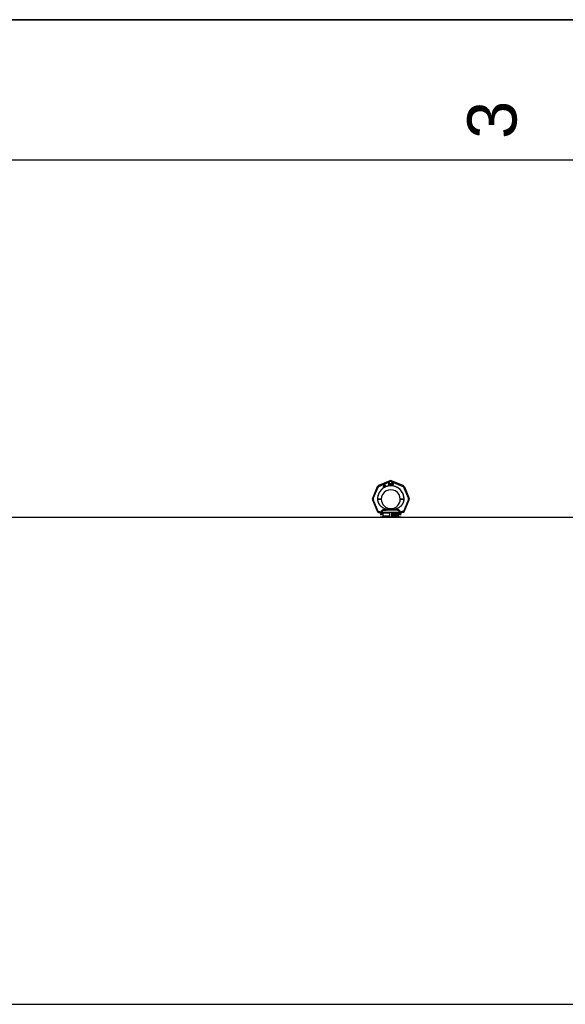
# Model space of a CAD drawing. Header units: millimetres. Extents: x 0 to 297, y 0 to 210.
# Tile 16 of 32: x 78 to 117, y 140 to 210. Entities that reach past the tile are written whole.
import ezdxf

# ---------------------------------------------------------------- set-up
doc = ezdxf.new("R2010")
doc.units = ezdxf.units.MM
doc.header["$LTSCALE"] = 16.335
doc.layers.get('0').update_dxf_attribs({"linetype": 'CONTINUOUS'})
doc.layers.add('001-M31079-X02', color=7, linetype='CONTINUOUS')
doc.styles.add('TEXTSTYLE_2', font='arial.ttf')

# ---------------------------------------------------------------- blocks, each defined once
blk = doc.blocks.new('MARGEA4_BL0', base_point=(148.514, 105.014))
at = {"color": 7, "linetype": 'Continuous'}
for p, q in [((297.014, 210.014), (0.014, 210.014)), ((287.014, 200.014), (10.014, 200.014))]:
    blk.add_line(p, q, dxfattribs=at)
at = {"color": 2, "linetype": 'Continuous', "style": 'TEXTSTYLE_2', "oblique": 0.00002}
blk.add_text('3', height=3.5, rotation=90, dxfattribs=at).set_placement((113.139, 201.514))

msp = doc.modelspace()

# ---------------------------------------------------------------- linework, layer by layer
at = {"color": 7, "linetype": 'Continuous'}
for p, q in [((0, 210), (297, 210)), ((47.098, 174.555), (214.266, 174.555)), ((34.67, 139.845), (214.266, 139.845))]:
    msp.add_line(p, q, dxfattribs=at)
at = {"layer": '001-M31079-X02', "color": 9, "linetype": 'Continuous'}
for p, q in [((104.124, 177.153), (103.298, 176.81)), ((103.321, 176.757), (104.147, 177.099)), ((104.216, 177.099), (105.043, 176.757)), ((105.066, 176.81), (104.239, 177.153)), ((103.217, 176.729), (102.874, 175.903)), ((102.93, 175.882), (103.272, 176.708)), ((105.092, 176.708), (105.434, 175.882)), ((105.147, 176.729), (105.489, 175.903)), ((102.874, 175.788), (103.226, 174.939)), ((103.281, 174.966), (102.93, 175.813)), ((103.237, 175.844), (103.237, 175.854)), ((105.434, 175.813), (105.083, 174.966)), ((105.127, 175.854), (105.127, 175.844)), ((105.138, 174.939), (105.489, 175.788)), ((103.281, 174.904), (103.276, 174.903)), ((103.281, 174.966), (103.281, 174.904)), ((103.301, 174.966), (103.281, 174.966)), ((103.301, 174.904), (103.281, 174.904)), ((103.301, 174.966), (103.301, 174.904)), ((103.51, 174.724), (103.432, 174.724)), ((103.498, 174.901), (103.498, 174.881)), ((104.827, 174.902), (103.537, 174.902)), ((103.699, 175.05), (103.693, 175.093)), ((104.665, 175.05), (103.699, 175.05)), ((103.986, 175.123), (103.989, 175.08)), ((103.986, 175.123), (103.989, 175.08)), ((104.375, 175.08), (104.378, 175.123)), ((104.378, 175.123), (104.375, 175.08)), ((104.67, 175.093), (104.665, 175.05)), ((104.665, 175.05), (104.67, 175.093)), ((104.932, 174.724), (104.854, 174.724)), ((104.866, 174.881), (104.866, 174.901)), ((105.063, 174.966), (105.063, 174.904)), ((105.083, 174.966), (105.063, 174.966)), ((105.083, 174.904), (105.063, 174.904)), ((105.083, 174.966), (105.083, 174.904)), ((105.083, 174.904), (105.088, 174.903))]:
    msp.add_line(p, q, dxfattribs=at)
at = {"layer": '001-M31079-X02', "color": 7, "linetype": 'Continuous'}
for p, q in [((103.667, 176.849), (103.658, 176.745)), ((103.68, 176.857), (103.667, 176.849)), ((103.673, 176.753), (103.679, 176.827)), ((103.679, 176.827), (103.71, 176.775)), ((103.723, 176.782), (103.68, 176.857)), ((103.76, 176.848), (103.742, 176.838)), ((103.742, 176.838), (103.749, 176.827)), ((103.758, 176.876), (103.747, 176.87)), ((103.747, 176.87), (103.76, 176.848)), ((103.766, 176.837), (103.749, 176.827)), ((103.771, 176.854), (103.758, 176.876)), ((103.766, 176.837), (103.798, 176.782)), ((103.794, 176.868), (103.771, 176.854)), ((103.777, 176.843), (103.801, 176.857)), ((103.806, 176.793), (103.777, 176.843)), ((103.794, 176.868), (103.801, 176.857)), ((104.018, 176.994), (104.018, 176.844)), ((104.018, 176.994), (104.078, 176.994)), ((104.033, 176.844), (104.018, 176.844)), ((104.033, 176.911), (104.033, 176.844)), ((104.076, 176.911), (104.033, 176.911)), ((104.076, 176.911), (104.096, 176.844)), ((104.091, 176.991), (104.078, 176.994)), ((104.091, 176.991), (104.101, 176.981)), ((104.101, 176.924), (104.091, 176.917)), ((104.113, 176.844), (104.091, 176.917)), ((104.113, 176.844), (104.096, 176.844)), ((104.101, 176.981), (104.108, 176.968)), ((104.108, 176.936), (104.101, 176.924)), ((104.108, 176.968), (104.111, 176.959)), ((104.111, 176.946), (104.108, 176.936)), ((104.111, 176.959), (104.111, 176.946)), ((104.133, 176.994), (104.133, 176.895)), ((104.133, 176.994), (104.148, 176.994)), ((104.133, 176.895), (104.136, 176.879)), ((104.136, 176.879), (104.141, 176.866)), ((104.141, 176.866), (104.151, 176.853)), ((104.148, 176.994), (104.148, 176.895)), ((104.148, 176.895), (104.151, 176.882)), ((104.151, 176.882), (104.156, 176.873)), ((104.151, 176.853), (104.161, 176.847)), ((104.156, 176.873), (104.163, 176.866)), ((104.173, 176.844), (104.161, 176.847)), ((104.173, 176.863), (104.163, 176.866)), ((104.173, 176.863), (104.183, 176.863)), ((104.183, 176.844), (104.173, 176.844)), ((104.193, 176.866), (104.183, 176.863)), ((104.196, 176.847), (104.183, 176.844)), ((104.201, 176.873), (104.193, 176.866)), ((104.206, 176.853), (104.196, 176.847)), ((104.206, 176.882), (104.201, 176.873)), ((104.208, 176.895), (104.206, 176.882)), ((104.216, 176.866), (104.206, 176.853)), ((104.208, 176.994), (104.208, 176.895)), ((104.208, 176.994), (104.223, 176.994)), ((104.221, 176.879), (104.216, 176.866)), ((104.221, 176.879), (104.223, 176.895)), ((104.223, 176.994), (104.223, 176.895)), ((104.243, 176.994), (104.243, 176.844)), ((104.243, 176.994), (104.303, 176.994)), ((104.303, 176.844), (104.243, 176.844)), ((104.316, 176.991), (104.303, 176.994)), ((104.316, 176.847), (104.303, 176.844)), ((104.316, 176.991), (104.326, 176.984)), ((104.326, 176.853), (104.316, 176.847)), ((104.326, 176.984), (104.336, 176.972)), ((104.336, 176.866), (104.326, 176.853)), ((104.336, 176.972), (104.341, 176.959)), ((104.341, 176.879), (104.336, 176.866)), ((104.343, 176.943), (104.341, 176.959)), ((104.341, 176.879), (104.343, 176.895)), ((104.343, 176.943), (104.343, 176.895)), ((103.658, 176.745), (103.667, 176.728)), ((103.667, 176.728), (103.719, 176.758)), ((103.71, 176.775), (103.673, 176.753)), ((103.719, 176.758), (103.74, 176.722)), ((103.744, 176.795), (103.723, 176.782)), ((103.754, 176.778), (103.732, 176.766)), ((103.755, 176.727), (103.732, 176.766)), ((103.74, 176.722), (103.755, 176.722)), ((103.754, 176.778), (103.744, 176.795)), ((103.798, 176.782), (103.809, 176.773)), ((103.806, 176.793), (103.813, 176.786)), ((103.809, 176.773), (103.818, 176.771)), ((103.822, 176.784), (103.813, 176.786)), ((103.818, 176.771), (103.827, 176.772)), ((103.835, 176.788), (103.822, 176.784)), ((103.841, 176.777), (103.827, 176.772)), ((103.835, 176.788), (103.841, 176.777)), ((103.237, 175.854), (103.237, 175.844)), ((105.127, 175.844), (105.127, 175.854)), ((103.498, 174.901), (103.498, 174.881)), ((104.866, 174.901), (104.866, 174.881))]:
    msp.add_line(p, q, dxfattribs=at)
at = {"layer": '001-M31079-X02', "color": 6, "linetype": 'Continuous'}
for p, q in [((104.033, 176.93), (104.033, 176.978)), ((104.081, 176.978), (104.033, 176.978)), ((104.081, 176.93), (104.033, 176.93)), ((104.081, 176.978), (104.088, 176.975)), ((104.088, 176.933), (104.081, 176.93)), ((104.088, 176.975), (104.093, 176.968)), ((104.093, 176.94), (104.088, 176.933)), ((104.093, 176.968), (104.096, 176.959)), ((104.096, 176.949), (104.093, 176.94)), ((104.096, 176.959), (104.096, 176.949)), ((104.258, 176.863), (104.258, 176.975)), ((104.303, 176.975), (104.258, 176.975)), ((104.303, 176.863), (104.258, 176.863)), ((104.303, 176.975), (104.313, 176.972)), ((104.313, 176.866), (104.303, 176.863)), ((104.313, 176.972), (104.321, 176.965)), ((104.321, 176.873), (104.313, 176.866)), ((104.321, 176.965), (104.326, 176.956)), ((104.326, 176.882), (104.321, 176.873)), ((104.326, 176.956), (104.328, 176.943)), ((104.328, 176.895), (104.326, 176.882)), ((104.328, 176.943), (104.328, 176.895)), ((103.537, 174.902), (103.537, 174.882)), ((103.604, 174.855), (103.604, 174.63)), ((104.122, 174.855), (103.604, 174.855)), ((104.122, 174.63), (104.122, 174.855)), ((104.242, 174.855), (104.242, 174.63)), ((104.76, 174.855), (104.242, 174.855)), ((104.295, 174.691), (104.295, 174.796)), ((104.295, 174.796), (104.336, 174.796)), ((104.298, 174.691), (104.298, 174.796)), ((104.304, 174.785), (104.304, 174.751)), ((104.337, 174.785), (104.304, 174.785)), ((104.304, 174.751), (104.337, 174.751)), ((104.304, 174.738), (104.304, 174.691)), ((104.334, 174.738), (104.304, 174.738)), ((104.308, 174.751), (104.308, 174.785)), ((104.308, 174.738), (104.308, 174.691)), ((104.331, 174.738), (104.343, 174.691)), ((104.34, 174.794), (104.332, 174.796)), ((104.334, 174.785), (104.338, 174.783)), ((104.338, 174.753), (104.334, 174.751)), ((104.334, 174.738), (104.347, 174.691)), ((104.343, 174.794), (104.336, 174.796)), ((104.337, 174.785), (104.342, 174.783)), ((104.342, 174.753), (104.337, 174.751)), ((104.338, 174.783), (104.342, 174.778)), ((104.342, 174.783), (104.338, 174.783)), ((104.342, 174.758), (104.338, 174.753)), ((104.342, 174.753), (104.338, 174.753)), ((104.346, 174.787), (104.34, 174.794)), ((104.343, 174.794), (104.34, 174.794)), ((104.34, 174.742), (104.346, 174.747)), ((104.354, 174.691), (104.34, 174.742)), ((104.343, 174.742), (104.34, 174.742)), ((104.342, 174.783), (104.345, 174.778)), ((104.342, 174.778), (104.343, 174.771)), ((104.345, 174.778), (104.342, 174.778)), ((104.343, 174.765), (104.342, 174.758)), ((104.345, 174.758), (104.342, 174.753)), ((104.345, 174.758), (104.342, 174.758)), ((104.35, 174.787), (104.343, 174.794)), ((104.343, 174.765), (104.343, 174.771)), ((104.347, 174.771), (104.343, 174.771)), ((104.347, 174.765), (104.343, 174.765)), ((104.343, 174.742), (104.35, 174.747)), ((104.357, 174.691), (104.343, 174.742)), ((104.345, 174.778), (104.347, 174.771)), ((104.347, 174.765), (104.345, 174.758)), ((104.351, 174.778), (104.346, 174.787)), ((104.35, 174.787), (104.346, 174.787)), ((104.346, 174.747), (104.351, 174.756)), ((104.35, 174.747), (104.346, 174.747)), ((104.347, 174.771), (104.347, 174.765)), ((104.354, 174.778), (104.35, 174.787)), ((104.35, 174.747), (104.354, 174.756)), ((104.352, 174.771), (104.351, 174.778)), ((104.354, 174.778), (104.351, 174.778)), ((104.351, 174.756), (104.352, 174.762)), ((104.354, 174.756), (104.351, 174.756)), ((104.352, 174.771), (104.352, 174.762)), ((104.356, 174.771), (104.352, 174.771)), ((104.356, 174.762), (104.352, 174.762)), ((104.356, 174.771), (104.354, 174.778)), ((104.354, 174.756), (104.356, 174.762)), ((104.356, 174.771), (104.356, 174.762)), ((104.366, 174.72), (104.368, 174.711)), ((104.379, 174.72), (104.366, 174.72)), ((104.37, 174.72), (104.371, 174.711)), ((104.373, 174.78), (104.371, 174.771)), ((104.371, 174.762), (104.371, 174.771)), ((104.374, 174.771), (104.371, 174.771)), ((104.371, 174.762), (104.373, 174.753)), ((104.374, 174.762), (104.371, 174.762)), ((104.379, 174.789), (104.373, 174.78)), ((104.376, 174.78), (104.373, 174.78)), ((104.373, 174.753), (104.379, 174.745)), ((104.376, 174.753), (104.373, 174.753)), ((104.376, 174.78), (104.374, 174.771)), ((104.374, 174.771), (104.374, 174.762)), ((104.374, 174.762), (104.376, 174.753)), ((104.382, 174.789), (104.376, 174.78)), ((104.376, 174.753), (104.382, 174.745)), ((104.377, 174.713), (104.376, 174.72)), ((104.385, 174.794), (104.379, 174.789)), ((104.382, 174.789), (104.379, 174.789)), ((104.379, 174.745), (104.385, 174.74)), ((104.382, 174.745), (104.379, 174.745)), ((104.381, 174.713), (104.379, 174.72)), ((104.38, 174.769), (104.382, 174.776)), ((104.38, 174.769), (104.38, 174.765)), ((104.384, 174.769), (104.38, 174.769)), ((104.382, 174.758), (104.38, 174.765)), ((104.384, 174.765), (104.38, 174.765)), ((104.388, 174.794), (104.382, 174.789)), ((104.382, 174.776), (104.387, 174.78)), ((104.385, 174.776), (104.382, 174.776)), ((104.387, 174.753), (104.382, 174.758)), ((104.385, 174.758), (104.382, 174.758)), ((104.382, 174.745), (104.388, 174.74)), ((104.384, 174.769), (104.385, 174.776)), ((104.384, 174.765), (104.384, 174.769)), ((104.385, 174.758), (104.384, 174.765)), ((104.391, 174.796), (104.385, 174.794)), ((104.388, 174.794), (104.385, 174.794)), ((104.385, 174.776), (104.39, 174.78)), ((104.39, 174.753), (104.385, 174.758)), ((104.385, 174.74), (104.391, 174.738)), ((104.388, 174.74), (104.385, 174.74)), ((104.387, 174.78), (104.391, 174.783)), ((104.39, 174.78), (104.387, 174.78)), ((104.391, 174.751), (104.387, 174.753)), ((104.39, 174.753), (104.387, 174.753)), ((104.395, 174.796), (104.388, 174.794)), ((104.388, 174.74), (104.395, 174.738)), ((104.39, 174.78), (104.395, 174.783)), ((104.395, 174.751), (104.39, 174.753)), ((104.402, 174.796), (104.391, 174.796)), ((104.404, 174.783), (104.391, 174.783)), ((104.404, 174.751), (104.391, 174.751)), ((104.404, 174.738), (104.391, 174.738)), ((104.407, 174.794), (104.399, 174.796)), ((104.401, 174.783), (104.405, 174.78)), ((104.408, 174.749), (104.401, 174.751)), ((104.401, 174.738), (104.407, 174.736)), ((104.41, 174.794), (104.402, 174.796)), ((104.404, 174.783), (104.409, 174.78)), ((104.412, 174.749), (104.404, 174.751)), ((104.404, 174.738), (104.41, 174.736)), ((104.405, 174.78), (104.408, 174.776)), ((104.409, 174.78), (104.405, 174.78)), ((104.413, 174.787), (104.407, 174.794)), ((104.41, 174.794), (104.407, 174.794)), ((104.407, 174.736), (104.411, 174.731)), ((104.41, 174.736), (104.407, 174.736)), ((104.408, 174.776), (104.41, 174.771)), ((104.412, 174.776), (104.408, 174.776)), ((104.414, 174.745), (104.408, 174.749)), ((104.412, 174.749), (104.408, 174.749)), ((104.409, 174.78), (104.412, 174.776)), ((104.416, 174.787), (104.41, 174.794)), ((104.41, 174.771), (104.423, 174.771)), ((104.41, 174.736), (104.415, 174.731)), ((104.411, 174.731), (104.414, 174.724)), ((104.415, 174.731), (104.411, 174.731)), ((104.412, 174.776), (104.413, 174.771)), ((104.418, 174.745), (104.412, 174.749)), ((104.418, 174.778), (104.413, 174.787)), ((104.416, 174.787), (104.413, 174.787)), ((104.421, 174.736), (104.414, 174.745)), ((104.418, 174.745), (104.414, 174.745)), ((104.414, 174.718), (104.414, 174.724)), ((104.418, 174.724), (104.414, 174.724)), ((104.415, 174.731), (104.418, 174.724)), ((104.421, 174.778), (104.416, 174.787)), ((104.419, 174.771), (104.418, 174.778)), ((104.421, 174.778), (104.418, 174.778)), ((104.424, 174.736), (104.418, 174.745)), ((104.418, 174.724), (104.418, 174.718)), ((104.423, 174.771), (104.421, 174.778)), ((104.424, 174.727), (104.421, 174.736)), ((104.424, 174.736), (104.421, 174.736)), ((104.427, 174.727), (104.424, 174.736)), ((104.424, 174.727), (104.424, 174.716)), ((104.427, 174.727), (104.424, 174.727)), ((104.427, 174.716), (104.427, 174.727)), ((104.511, 174.691), (104.511, 174.796)), ((104.528, 174.796), (104.511, 174.796)), ((104.514, 174.796), (104.514, 174.691)), ((104.52, 174.774), (104.52, 174.691)), ((104.52, 174.774), (104.542, 174.691)), ((104.524, 174.774), (104.52, 174.774)), ((104.524, 174.691), (104.524, 174.774)), ((104.524, 174.774), (104.545, 174.691)), ((104.548, 174.702), (104.525, 174.796)), ((104.551, 174.702), (104.528, 174.796)), ((104.571, 174.796), (104.548, 174.702)), ((104.575, 174.796), (104.551, 174.702)), ((104.554, 174.691), (104.576, 174.774)), ((104.558, 174.691), (104.579, 174.774)), ((104.589, 174.796), (104.571, 174.796)), ((104.576, 174.691), (104.576, 174.774)), ((104.579, 174.774), (104.576, 174.774)), ((104.579, 174.774), (104.579, 174.691)), ((104.585, 174.796), (104.585, 174.691)), ((104.589, 174.691), (104.589, 174.796)), ((104.601, 174.78), (104.599, 174.771)), ((104.61, 174.771), (104.599, 174.771)), ((104.607, 174.789), (104.601, 174.78)), ((104.604, 174.78), (104.601, 174.78)), ((104.604, 174.78), (104.603, 174.771)), ((104.61, 174.789), (104.604, 174.78)), ((104.613, 174.794), (104.607, 174.789)), ((104.61, 174.789), (104.607, 174.789)), ((104.607, 174.771), (104.61, 174.778)), ((104.617, 174.794), (104.61, 174.789)), ((104.61, 174.778), (104.615, 174.783)), ((104.61, 174.771), (104.614, 174.778)), ((104.614, 174.778), (104.61, 174.778)), ((104.624, 174.796), (104.613, 174.794)), ((104.617, 174.794), (104.613, 174.794)), ((104.614, 174.778), (104.618, 174.783)), ((104.615, 174.783), (104.622, 174.785)), ((104.618, 174.783), (104.615, 174.783)), ((104.628, 174.796), (104.617, 174.794)), ((104.618, 174.783), (104.626, 174.785)), ((104.632, 174.785), (104.622, 174.785)), ((104.622, 174.74), (104.622, 174.749)), ((104.632, 174.749), (104.622, 174.749)), ((104.632, 174.74), (104.622, 174.74)), ((104.631, 174.796), (104.624, 174.796)), ((104.626, 174.749), (104.626, 174.74)), ((104.638, 174.794), (104.627, 174.796)), ((104.629, 174.785), (104.636, 174.783)), ((104.638, 174.753), (104.629, 174.749)), ((104.629, 174.74), (104.638, 174.738)), ((104.641, 174.794), (104.631, 174.796)), ((104.632, 174.785), (104.64, 174.783)), ((104.641, 174.753), (104.632, 174.749)), ((104.632, 174.74), (104.641, 174.738)), ((104.636, 174.783), (104.641, 174.778)), ((104.64, 174.783), (104.636, 174.783)), ((104.644, 174.789), (104.638, 174.794)), ((104.641, 174.794), (104.638, 174.794)), ((104.641, 174.758), (104.638, 174.753)), ((104.641, 174.753), (104.638, 174.753)), ((104.638, 174.738), (104.643, 174.733)), ((104.641, 174.738), (104.638, 174.738)), ((104.64, 174.783), (104.645, 174.778)), ((104.648, 174.789), (104.641, 174.794)), ((104.641, 174.778), (104.644, 174.771)), ((104.645, 174.778), (104.641, 174.778)), ((104.644, 174.767), (104.641, 174.758)), ((104.645, 174.758), (104.641, 174.753)), ((104.645, 174.758), (104.641, 174.758)), ((104.641, 174.745), (104.647, 174.751)), ((104.649, 174.74), (104.641, 174.745)), ((104.645, 174.745), (104.641, 174.745)), ((104.641, 174.738), (104.646, 174.733)), ((104.643, 174.733), (104.646, 174.724)), ((104.646, 174.733), (104.643, 174.733)), ((104.65, 174.78), (104.644, 174.789)), ((104.648, 174.789), (104.644, 174.789)), ((104.644, 174.767), (104.644, 174.771)), ((104.648, 174.771), (104.644, 174.771)), ((104.648, 174.767), (104.644, 174.767)), ((104.645, 174.778), (104.648, 174.771)), ((104.648, 174.767), (104.645, 174.758)), ((104.645, 174.745), (104.651, 174.751)), ((104.652, 174.74), (104.645, 174.745)), ((104.646, 174.733), (104.649, 174.724)), ((104.646, 174.716), (104.646, 174.724)), ((104.649, 174.724), (104.646, 174.724)), ((104.647, 174.751), (104.65, 174.758)), ((104.651, 174.751), (104.647, 174.751)), ((104.654, 174.78), (104.648, 174.789)), ((104.648, 174.771), (104.648, 174.767)), ((104.652, 174.733), (104.649, 174.74)), ((104.652, 174.74), (104.649, 174.74)), ((104.649, 174.724), (104.649, 174.716)), ((104.652, 174.771), (104.65, 174.78)), ((104.654, 174.78), (104.65, 174.78)), ((104.65, 174.758), (104.652, 174.767)), ((104.654, 174.758), (104.65, 174.758)), ((104.651, 174.751), (104.654, 174.758)), ((104.652, 174.771), (104.652, 174.767)), ((104.655, 174.771), (104.652, 174.771)), ((104.655, 174.767), (104.652, 174.767)), ((104.655, 174.733), (104.652, 174.74)), ((104.654, 174.724), (104.652, 174.733)), ((104.655, 174.733), (104.652, 174.733)), ((104.655, 174.771), (104.654, 174.78)), ((104.654, 174.758), (104.655, 174.767)), ((104.654, 174.724), (104.654, 174.716)), ((104.657, 174.724), (104.654, 174.724)), ((104.655, 174.767), (104.655, 174.771)), ((104.657, 174.724), (104.655, 174.733)), ((104.657, 174.716), (104.657, 174.724)), ((104.668, 174.767), (104.666, 174.751)), ((104.666, 174.736), (104.666, 174.751)), ((104.669, 174.751), (104.666, 174.751)), ((104.666, 174.736), (104.668, 174.72)), ((104.669, 174.736), (104.666, 174.736)), ((104.671, 174.778), (104.668, 174.767)), ((104.671, 174.767), (104.668, 174.767)), ((104.668, 174.72), (104.671, 174.709)), ((104.671, 174.72), (104.668, 174.72)), ((104.671, 174.767), (104.669, 174.751)), ((104.669, 174.751), (104.669, 174.736)), ((104.669, 174.736), (104.671, 174.72)), ((104.675, 174.787), (104.671, 174.778)), ((104.674, 174.778), (104.671, 174.767)), ((104.674, 174.778), (104.671, 174.778)), ((104.671, 174.72), (104.674, 174.709)), ((104.679, 174.787), (104.674, 174.778)), ((104.674, 174.751), (104.675, 174.765)), ((104.683, 174.756), (104.674, 174.747)), ((104.674, 174.751), (104.674, 174.747)), ((104.677, 174.751), (104.674, 174.751)), ((104.677, 174.747), (104.674, 174.747)), ((104.683, 174.794), (104.675, 174.787)), ((104.679, 174.787), (104.675, 174.787)), ((104.675, 174.765), (104.677, 174.771)), ((104.679, 174.765), (104.675, 174.765)), ((104.675, 174.729), (104.677, 174.736)), ((104.675, 174.729), (104.675, 174.722)), ((104.679, 174.729), (104.675, 174.729)), ((104.677, 174.716), (104.675, 174.722)), ((104.679, 174.722), (104.675, 174.722)), ((104.677, 174.771), (104.68, 174.778)), ((104.68, 174.771), (104.677, 174.771)), ((104.677, 174.751), (104.679, 174.765)), ((104.686, 174.756), (104.677, 174.747)), ((104.677, 174.747), (104.677, 174.751)), ((104.677, 174.736), (104.68, 174.74)), ((104.68, 174.736), (104.677, 174.736)), ((104.686, 174.794), (104.679, 174.787)), ((104.679, 174.765), (104.68, 174.771)), ((104.679, 174.729), (104.68, 174.736)), ((104.679, 174.722), (104.679, 174.729)), ((104.68, 174.716), (104.679, 174.722)), ((104.68, 174.778), (104.685, 174.783)), ((104.68, 174.771), (104.683, 174.778)), ((104.683, 174.778), (104.68, 174.778)), ((104.68, 174.74), (104.685, 174.745)), ((104.68, 174.736), (104.683, 174.74)), ((104.683, 174.74), (104.68, 174.74)), ((104.691, 174.796), (104.683, 174.794)), ((104.686, 174.794), (104.683, 174.794)), ((104.683, 174.778), (104.688, 174.783)), ((104.691, 174.758), (104.683, 174.756)), ((104.686, 174.756), (104.683, 174.756)), ((104.683, 174.74), (104.688, 174.745)), ((104.685, 174.783), (104.689, 174.785)), ((104.688, 174.783), (104.685, 174.783)), ((104.685, 174.745), (104.689, 174.747)), ((104.688, 174.745), (104.685, 174.745)), ((104.694, 174.796), (104.686, 174.794)), ((104.694, 174.758), (104.686, 174.756)), ((104.688, 174.783), (104.693, 174.785)), ((104.688, 174.745), (104.693, 174.747)), ((104.702, 174.785), (104.689, 174.785)), ((104.704, 174.747), (104.689, 174.747)), ((104.7, 174.796), (104.691, 174.796)), ((104.702, 174.758), (104.691, 174.758)), ((104.705, 174.794), (104.697, 174.796)), ((104.699, 174.785), (104.703, 174.783)), ((104.706, 174.756), (104.699, 174.758)), ((104.708, 174.794), (104.7, 174.796)), ((104.7, 174.747), (104.705, 174.745)), ((104.702, 174.785), (104.707, 174.783)), ((104.71, 174.756), (104.702, 174.758)), ((104.703, 174.783), (104.708, 174.778)), ((104.707, 174.783), (104.703, 174.783)), ((104.704, 174.747), (104.708, 174.745)), ((104.713, 174.787), (104.705, 174.794)), ((104.708, 174.794), (104.705, 174.794)), ((104.705, 174.745), (104.709, 174.74)), ((104.708, 174.745), (104.705, 174.745)), ((104.714, 174.749), (104.706, 174.756)), ((104.71, 174.756), (104.706, 174.756)), ((104.707, 174.783), (104.711, 174.778)), ((104.716, 174.787), (104.708, 174.794)), ((104.708, 174.778), (104.711, 174.771)), ((104.711, 174.778), (104.708, 174.778)), ((104.708, 174.745), (104.713, 174.74)), ((104.709, 174.74), (104.713, 174.736)), ((104.713, 174.74), (104.709, 174.74)), ((104.718, 174.749), (104.71, 174.756)), ((104.711, 174.778), (104.714, 174.771)), ((104.722, 174.771), (104.711, 174.771)), ((104.717, 174.778), (104.713, 174.787)), ((104.716, 174.787), (104.713, 174.787)), ((104.713, 174.74), (104.716, 174.736)), ((104.713, 174.736), (104.714, 174.729)), ((104.716, 174.736), (104.713, 174.736)), ((104.714, 174.722), (104.713, 174.716)), ((104.719, 174.742), (104.714, 174.749)), ((104.714, 174.749), (104.718, 174.749)), ((104.714, 174.722), (104.714, 174.729)), ((104.714, 174.729), (104.718, 174.729)), ((104.718, 174.722), (104.714, 174.722)), ((104.721, 174.778), (104.716, 174.787)), ((104.716, 174.736), (104.718, 174.729)), ((104.718, 174.722), (104.716, 174.716)), ((104.719, 174.771), (104.717, 174.778)), ((104.721, 174.778), (104.717, 174.778)), ((104.722, 174.742), (104.718, 174.749)), ((104.718, 174.729), (104.718, 174.722)), ((104.722, 174.731), (104.719, 174.742)), ((104.722, 174.742), (104.719, 174.742)), ((104.719, 174.709), (104.722, 174.72)), ((104.722, 174.771), (104.721, 174.778)), ((104.725, 174.731), (104.722, 174.742)), ((104.722, 174.731), (104.722, 174.72)), ((104.725, 174.731), (104.722, 174.731)), ((104.722, 174.709), (104.725, 174.72)), ((104.725, 174.72), (104.722, 174.72)), ((104.725, 174.72), (104.725, 174.731)), ((104.76, 174.63), (104.76, 174.855)), ((104.827, 174.902), (104.827, 174.882)), ((104.932, 174.555), (103.432, 174.555)), ((104.122, 174.63), (103.604, 174.63)), ((104.76, 174.63), (104.242, 174.63)), ((104.308, 174.691), (104.295, 174.691)), ((104.357, 174.691), (104.343, 174.691)), ((104.368, 174.711), (104.373, 174.7)), ((104.371, 174.711), (104.368, 174.711)), ((104.371, 174.711), (104.376, 174.7)), ((104.373, 174.7), (104.38, 174.693)), ((104.376, 174.7), (104.373, 174.7)), ((104.376, 174.7), (104.384, 174.693)), ((104.382, 174.707), (104.377, 174.713)), ((104.381, 174.713), (104.377, 174.713)), ((104.38, 174.693), (104.388, 174.691)), ((104.384, 174.693), (104.38, 174.693)), ((104.385, 174.707), (104.381, 174.713)), ((104.388, 174.704), (104.382, 174.707)), ((104.385, 174.707), (104.382, 174.707)), ((104.384, 174.693), (104.392, 174.691)), ((104.392, 174.704), (104.385, 174.707)), ((104.404, 174.704), (104.388, 174.704)), ((104.404, 174.691), (104.388, 174.691)), ((104.407, 174.707), (104.401, 174.704)), ((104.401, 174.691), (104.408, 174.693)), ((104.41, 174.707), (104.404, 174.704)), ((104.404, 174.691), (104.412, 174.693)), ((104.411, 174.711), (104.407, 174.707)), ((104.41, 174.707), (104.407, 174.707)), ((104.408, 174.693), (104.414, 174.698)), ((104.412, 174.693), (104.408, 174.693)), ((104.415, 174.711), (104.41, 174.707)), ((104.414, 174.718), (104.411, 174.711)), ((104.415, 174.711), (104.411, 174.711)), ((104.412, 174.693), (104.418, 174.698)), ((104.418, 174.718), (104.414, 174.718)), ((104.414, 174.698), (104.421, 174.707)), ((104.418, 174.698), (104.414, 174.698)), ((104.418, 174.718), (104.415, 174.711)), ((104.418, 174.698), (104.424, 174.707)), ((104.421, 174.707), (104.424, 174.716)), ((104.424, 174.707), (104.421, 174.707)), ((104.424, 174.707), (104.427, 174.716)), ((104.427, 174.716), (104.424, 174.716)), ((104.524, 174.691), (104.511, 174.691)), ((104.558, 174.691), (104.542, 174.691)), ((104.551, 174.702), (104.548, 174.702)), ((104.589, 174.691), (104.576, 174.691)), ((104.598, 174.716), (104.599, 174.709)), ((104.609, 174.716), (104.598, 174.716)), ((104.599, 174.709), (104.602, 174.702)), ((104.603, 174.709), (104.599, 174.709)), ((104.601, 174.716), (104.603, 174.709)), ((104.602, 174.702), (104.607, 174.698)), ((104.606, 174.702), (104.602, 174.702)), ((104.603, 174.709), (104.606, 174.702)), ((104.607, 174.711), (104.605, 174.716)), ((104.606, 174.702), (104.61, 174.698)), ((104.61, 174.707), (104.607, 174.711)), ((104.61, 174.711), (104.607, 174.711)), ((104.607, 174.698), (104.613, 174.693)), ((104.61, 174.698), (104.607, 174.698)), ((104.61, 174.711), (104.609, 174.716)), ((104.614, 174.707), (104.61, 174.711)), ((104.613, 174.704), (104.61, 174.707)), ((104.614, 174.707), (104.61, 174.707)), ((104.61, 174.698), (104.617, 174.693)), ((104.621, 174.702), (104.613, 174.704)), ((104.617, 174.704), (104.613, 174.704)), ((104.613, 174.693), (104.619, 174.691)), ((104.617, 174.693), (104.613, 174.693)), ((104.617, 174.704), (104.614, 174.707)), ((104.624, 174.702), (104.617, 174.704)), ((104.617, 174.693), (104.623, 174.691)), ((104.635, 174.691), (104.619, 174.691)), ((104.634, 174.702), (104.621, 174.702)), ((104.638, 174.704), (104.63, 174.702)), ((104.632, 174.691), (104.638, 174.693)), ((104.641, 174.704), (104.634, 174.702)), ((104.635, 174.691), (104.641, 174.693)), ((104.641, 174.707), (104.638, 174.704)), ((104.641, 174.704), (104.638, 174.704)), ((104.638, 174.693), (104.644, 174.698)), ((104.641, 174.693), (104.638, 174.693)), ((104.644, 174.711), (104.641, 174.707)), ((104.645, 174.707), (104.641, 174.704)), ((104.645, 174.707), (104.641, 174.707)), ((104.641, 174.693), (104.648, 174.698)), ((104.646, 174.716), (104.644, 174.711)), ((104.648, 174.711), (104.644, 174.711)), ((104.644, 174.698), (104.649, 174.702)), ((104.648, 174.698), (104.644, 174.698)), ((104.648, 174.711), (104.645, 174.707)), ((104.649, 174.716), (104.646, 174.716)), ((104.649, 174.716), (104.648, 174.711)), ((104.648, 174.698), (104.652, 174.702)), ((104.649, 174.702), (104.652, 174.709)), ((104.652, 174.702), (104.649, 174.702)), ((104.652, 174.709), (104.654, 174.716)), ((104.652, 174.702), (104.655, 174.709)), ((104.652, 174.709), (104.655, 174.709)), ((104.657, 174.716), (104.654, 174.716)), ((104.655, 174.709), (104.657, 174.716)), ((104.671, 174.709), (104.675, 174.7)), ((104.674, 174.709), (104.671, 174.709)), ((104.674, 174.709), (104.679, 174.7)), ((104.675, 174.7), (104.683, 174.693)), ((104.679, 174.7), (104.675, 174.7)), ((104.68, 174.709), (104.677, 174.716)), ((104.68, 174.716), (104.677, 174.716)), ((104.679, 174.7), (104.686, 174.693)), ((104.683, 174.709), (104.68, 174.716)), ((104.685, 174.704), (104.68, 174.709)), ((104.683, 174.709), (104.68, 174.709)), ((104.688, 174.704), (104.683, 174.709)), ((104.683, 174.693), (104.691, 174.691)), ((104.686, 174.693), (104.683, 174.693)), ((104.689, 174.702), (104.685, 174.704)), ((104.688, 174.704), (104.685, 174.704)), ((104.686, 174.693), (104.694, 174.691)), ((104.693, 174.702), (104.688, 174.704)), ((104.704, 174.702), (104.689, 174.702)), ((104.702, 174.691), (104.691, 174.691)), ((104.699, 174.691), (104.706, 174.693)), ((104.705, 174.704), (104.7, 174.702)), ((104.702, 174.691), (104.71, 174.693)), ((104.708, 174.704), (104.704, 174.702)), ((104.709, 174.709), (104.705, 174.704)), ((104.708, 174.704), (104.705, 174.704)), ((104.706, 174.693), (104.714, 174.7)), ((104.71, 174.693), (104.706, 174.693)), ((104.713, 174.709), (104.708, 174.704)), ((104.713, 174.716), (104.709, 174.709)), ((104.713, 174.709), (104.709, 174.709)), ((104.71, 174.693), (104.718, 174.7)), ((104.716, 174.716), (104.713, 174.709)), ((104.716, 174.716), (104.713, 174.716)), ((104.714, 174.7), (104.719, 174.709)), ((104.718, 174.7), (104.714, 174.7)), ((104.718, 174.7), (104.722, 174.709)), ((104.722, 174.709), (104.719, 174.709))]:
    msp.add_line(p, q, dxfattribs=at)
at = {"layer": '001-M31079-X02', "color": 9, "linetype": 'Continuous'}
for centre, radius, start, end in [((104.182, 177.014), 0.15, 67.5, 112.5), ((104.182, 177.016), 0.09, 67.50271, 112.49729), ((103.355, 176.672), 0.15, 112.5, 157.5), ((103.355, 176.674), 0.09, 112.50271, 157.49729), ((105.008, 176.674), 0.09, 22.50268, 67.49732), ((105.008, 176.672), 0.15, 22.5, 67.5), ((103.013, 175.845), 0.15, 157.5, 202.5), ((103.013, 175.847), 0.09, 157.50268, 202.49732), ((104.182, 175.845), 0.675, 180.6298, 359.3702), ((105.351, 175.847), 0.09, 337.50268, 22.49732), ((105.351, 175.845), 0.15, 337.5, 22.5), ((103.281, 174.964), 0.06, 202.5, 270), ((104.182, 257.811), 82.688, 269.86427, 270.13573), ((105.083, 174.964), 0.06, 270, 337.5)]:
    msp.add_arc(centre, radius, start, end, dxfattribs=at)
at = {"layer": '001-M31079-X02', "color": 7, "linetype": 'Continuous'}
for start, end in [(0, 180.6298), (359.3702, 360)]:
    msp.add_arc((104.182, 175.854), 0.945, start, end, dxfattribs=at)
at = {"layer": '001-M31079-X02', "color": 6, "linetype": 'Continuous'}
msp.add_arc((104.182, 175.845), 0.675, 359.3702, 180.6298, dxfattribs=at)
at = {"layer": '001-M31079-X02', "color": 9, "linetype": 'Continuous'}
for points, knots in [([(104.124, 177.153), (104.126, 177.153), (104.126, 177.149), (104.128, 177.146), (104.13, 177.14), (104.133, 177.134), (104.136, 177.126), (104.14, 177.118), (104.144, 177.109), (104.146, 177.102), (104.147, 177.099)], [0, 0, 0, 0, 0.059983, 0.133152, 0.232556, 0.355295, 0.497786, 0.655866, 0.824917, 1, 1, 1, 1]), ([(104.216, 177.099), (104.218, 177.102), (104.22, 177.109), (104.224, 177.118), (104.227, 177.126), (104.231, 177.134), (104.234, 177.14), (104.236, 177.146), (104.238, 177.149), (104.238, 177.153), (104.239, 177.153)], [0, 0, 0, 0, 0.175075, 0.344128, 0.502209, 0.644701, 0.767442, 0.866847, 0.940017, 1, 1, 1, 1]), ([(103.217, 176.729), (103.217, 176.73), (103.221, 176.728), (103.225, 176.727), (103.23, 176.725), (103.237, 176.722), (103.245, 176.719), (103.254, 176.716), (103.263, 176.712), (103.269, 176.71), (103.272, 176.708)], [0, 0, 0, 0, 0.060939, 0.13446, 0.234172, 0.357122, 0.499648, 0.657498, 0.82596, 1, 1, 1, 1]), ([(105.127, 175.854), (105.127, 175.882), (105.124, 175.939), (105.113, 176.023), (105.094, 176.106), (105.068, 176.187), (105.034, 176.265), (104.994, 176.34), (104.947, 176.41), (104.894, 176.477), (104.836, 176.538), (104.772, 176.594), (104.703, 176.644), (104.63, 176.687), (104.554, 176.724), (104.474, 176.754), (104.392, 176.777), (104.309, 176.792), (104.224, 176.799), (104.139, 176.799), (104.055, 176.792), (103.971, 176.777), (103.89, 176.754), (103.81, 176.724), (103.734, 176.687), (103.661, 176.644), (103.592, 176.594), (103.528, 176.538), (103.469, 176.477), (103.416, 176.41), (103.37, 176.34), (103.329, 176.265), (103.296, 176.187), (103.27, 176.106), (103.251, 176.023), (103.239, 175.939), (103.237, 175.882), (103.237, 175.854)], [0, 0, 0, 0, 0.028575, 0.057156, 0.085737, 0.114317, 0.142895, 0.171472, 0.200048, 0.228622, 0.257194, 0.285764, 0.314333, 0.342901, 0.371466, 0.400031, 0.428594, 0.457157, 0.485719, 0.514281, 0.542844, 0.571406, 0.59997, 0.628534, 0.6571, 0.685667, 0.714236, 0.742807, 0.771379, 0.799953, 0.828529, 0.857106, 0.885684, 0.914264, 0.942844, 0.971426, 1, 1, 1, 1]), ([(103.321, 176.757), (103.32, 176.76), (103.317, 176.766), (103.313, 176.775), (103.31, 176.784), (103.306, 176.791), (103.304, 176.798), (103.302, 176.803), (103.299, 176.806), (103.299, 176.811), (103.298, 176.81)], [0, 0, 0, 0, 0.175076, 0.344129, 0.50221, 0.644702, 0.767443, 0.866847, 0.940017, 1, 1, 1, 1]), ([(105.066, 176.81), (105.065, 176.811), (105.064, 176.806), (105.062, 176.803), (105.06, 176.798), (105.057, 176.791), (105.054, 176.784), (105.051, 176.775), (105.047, 176.766), (105.044, 176.76), (105.043, 176.757)], [0, 0, 0, 0, 0.059982, 0.133151, 0.232555, 0.355294, 0.497785, 0.655865, 0.824916, 1, 1, 1, 1]), ([(105.147, 176.729), (105.147, 176.73), (105.143, 176.728), (105.139, 176.727), (105.133, 176.725), (105.127, 176.722), (105.119, 176.719), (105.11, 176.716), (105.101, 176.712), (105.095, 176.71), (105.092, 176.708)], [0, 0, 0, 0, 0.060939, 0.13446, 0.234172, 0.357122, 0.499648, 0.657499, 0.82596, 1, 1, 1, 1]), ([(105.147, 176.729), (105.147, 176.73), (105.143, 176.728), (105.139, 176.727), (105.134, 176.725), (105.127, 176.723), (105.119, 176.719), (105.111, 176.716), (105.101, 176.712), (105.095, 176.71), (105.092, 176.708)], [0, 0, 0, 0, 0.059962, 0.129537, 0.22549, 0.345334, 0.487774, 0.647015, 0.821798, 1, 1, 1, 1]), ([(102.93, 175.882), (102.927, 175.883), (102.92, 175.886), (102.911, 175.889), (102.903, 175.893), (102.895, 175.896), (102.888, 175.898), (102.882, 175.901), (102.879, 175.901), (102.875, 175.904), (102.874, 175.903)], [0, 0, 0, 0, 0.174033, 0.342496, 0.500347, 0.642875, 0.765826, 0.865539, 0.93906, 1, 1, 1, 1]), ([(102.93, 175.813), (102.927, 175.811), (102.92, 175.809), (102.911, 175.805), (102.902, 175.801), (102.894, 175.798), (102.888, 175.795), (102.882, 175.792), (102.878, 175.79), (102.874, 175.789), (102.874, 175.788)], [0, 0, 0, 0, 0.172813, 0.340679, 0.498422, 0.641178, 0.764549, 0.864741, 0.938687, 1, 1, 1, 1]), ([(103.507, 175.845), (103.507, 175.848), (103.497, 175.847), (103.489, 175.849), (103.476, 175.849), (103.46, 175.85), (103.441, 175.851), (103.418, 175.852), (103.393, 175.852), (103.365, 175.853), (103.335, 175.854), (103.303, 175.854), (103.27, 175.854), (103.248, 175.854), (103.237, 175.854)], [0, 0, 0, 0, 0.02982, 0.064811, 0.111629, 0.171497, 0.24316, 0.326315, 0.419777, 0.524502, 0.635428, 0.753215, 0.877723, 1, 1, 1, 1]), ([(103.237, 175.854), (103.248, 175.854), (103.269, 175.854), (103.301, 175.854), (103.331, 175.854), (103.36, 175.853), (103.387, 175.853), (103.412, 175.852), (103.435, 175.851), (103.456, 175.85), (103.473, 175.849), (103.488, 175.849), (103.497, 175.847), (103.507, 175.848), (103.507, 175.845)], [0, 0, 0, 0, 0.119326, 0.238323, 0.350682, 0.456135, 0.557526, 0.651234, 0.73688, 0.812698, 0.878047, 0.929721, 0.967962, 1, 1, 1, 1]), ([(103.237, 175.844), (103.237, 175.795), (103.25, 175.698), (103.301, 175.561), (103.378, 175.438), (103.476, 175.333), (103.59, 175.249), (103.716, 175.187), (103.849, 175.144), (103.94, 175.128), (103.986, 175.123)], [0, 0, 0, 0, 0.128514, 0.256351, 0.383132, 0.508688, 0.633005, 0.756182, 0.878418, 1, 1, 1, 1]), ([(103.507, 175.838), (103.507, 175.838), (103.505, 175.839), (103.502, 175.84), (103.495, 175.84), (103.487, 175.841), (103.476, 175.842), (103.455, 175.843), (103.425, 175.843), (103.382, 175.844), (103.335, 175.844), (103.286, 175.844), (103.253, 175.844), (103.237, 175.844)], [0, 0, 0, 0, 0.005058, 0.018175, 0.04048, 0.072438, 0.114288, 0.165848, 0.296077, 0.455866, 0.634352, 0.819401, 1, 1, 1, 1]), ([(103.237, 175.844), (103.253, 175.844), (103.286, 175.844), (103.335, 175.844), (103.382, 175.844), (103.425, 175.843), (103.455, 175.843), (103.476, 175.842), (103.487, 175.841), (103.495, 175.84), (103.502, 175.84), (103.505, 175.839), (103.507, 175.838), (103.507, 175.838)], [0, 0, 0, 0, 0.180599, 0.365648, 0.544134, 0.703923, 0.834152, 0.885712, 0.927562, 0.95952, 0.981825, 0.994942, 1, 1, 1, 1]), ([(104.378, 175.123), (104.423, 175.128), (104.515, 175.144), (104.648, 175.187), (104.773, 175.249), (104.888, 175.333), (104.986, 175.438), (105.063, 175.561), (105.114, 175.698), (105.126, 175.795), (105.127, 175.844)], [0, 0, 0, 0, 0.121582, 0.243818, 0.366995, 0.491312, 0.616868, 0.743649, 0.871486, 1, 1, 1, 1]), ([(105.127, 175.854), (105.116, 175.854), (105.095, 175.854), (105.063, 175.854), (105.033, 175.854), (105.004, 175.853), (104.977, 175.853), (104.951, 175.852), (104.928, 175.851), (104.908, 175.85), (104.891, 175.849), (104.876, 175.849), (104.867, 175.847), (104.857, 175.848), (104.857, 175.845)], [0, 0, 0, 0, 0.119325, 0.238322, 0.350682, 0.456135, 0.557526, 0.651234, 0.736879, 0.812698, 0.878046, 0.929721, 0.967962, 1, 1, 1, 1]), ([(104.857, 175.845), (104.857, 175.848), (104.866, 175.847), (104.875, 175.849), (104.888, 175.849), (104.904, 175.85), (104.923, 175.851), (104.946, 175.852), (104.971, 175.852), (104.999, 175.853), (105.029, 175.854), (105.061, 175.854), (105.094, 175.854), (105.116, 175.854), (105.127, 175.854)], [0, 0, 0, 0, 0.02982, 0.064811, 0.11163, 0.171497, 0.243161, 0.326316, 0.419778, 0.524502, 0.635429, 0.753216, 0.877724, 1, 1, 1, 1]), ([(105.127, 175.844), (105.111, 175.844), (105.078, 175.844), (105.029, 175.844), (104.981, 175.844), (104.939, 175.843), (104.908, 175.843), (104.888, 175.842), (104.877, 175.841), (104.868, 175.84), (104.862, 175.84), (104.859, 175.839), (104.857, 175.838), (104.857, 175.838)], [0, 0, 0, 0, 0.180599, 0.365648, 0.544134, 0.703923, 0.834152, 0.885712, 0.927562, 0.95952, 0.981825, 0.994942, 1, 1, 1, 1]), ([(104.857, 175.838), (104.857, 175.838), (104.859, 175.839), (104.862, 175.84), (104.868, 175.84), (104.877, 175.841), (104.888, 175.842), (104.908, 175.843), (104.939, 175.843), (104.981, 175.844), (105.029, 175.844), (105.078, 175.844), (105.111, 175.844), (105.127, 175.844)], [0, 0, 0, 0, 0.005058, 0.018175, 0.04048, 0.072438, 0.114288, 0.165848, 0.296077, 0.455866, 0.634352, 0.819401, 1, 1, 1, 1]), ([(105.434, 175.882), (105.437, 175.883), (105.443, 175.886), (105.453, 175.889), (105.461, 175.893), (105.469, 175.896), (105.476, 175.898), (105.481, 175.901), (105.485, 175.901), (105.489, 175.904), (105.489, 175.903)], [0, 0, 0, 0, 0.174042, 0.342505, 0.500355, 0.642882, 0.765831, 0.865542, 0.939062, 1, 1, 1, 1]), ([(105.434, 175.813), (105.437, 175.811), (105.444, 175.809), (105.453, 175.805), (105.462, 175.801), (105.47, 175.798), (105.476, 175.795), (105.482, 175.792), (105.485, 175.79), (105.49, 175.789), (105.489, 175.788)], [0, 0, 0, 0, 0.172803, 0.34067, 0.498414, 0.641172, 0.764544, 0.864738, 0.938685, 1, 1, 1, 1]), ([(103.281, 174.966), (103.277, 174.964), (103.271, 174.962), (103.262, 174.958), (103.253, 174.954), (103.245, 174.951), (103.238, 174.948), (103.232, 174.945), (103.229, 174.943), (103.225, 174.942), (103.225, 174.941)], [0, 0, 0, 0, 0.170873, 0.339252, 0.497899, 0.640755, 0.764161, 0.864579, 0.938644, 1, 1, 1, 1]), ([(103.301, 174.966), (103.311, 174.966), (103.332, 174.965), (103.364, 174.959), (103.394, 174.95), (103.423, 174.937), (103.451, 174.921), (103.476, 174.903), (103.491, 174.888), (103.498, 174.881)], [0, 0, 0, 0, 0.142409, 0.286032, 0.430381, 0.574801, 0.718483, 0.860524, 1, 1, 1, 1]), ([(103.301, 174.904), (103.326, 174.904), (103.377, 174.895), (103.434, 174.863), (103.47, 174.827), (103.491, 174.796), (103.506, 174.761), (103.509, 174.736), (103.51, 174.724)], [0, 0, 0, 0, 0.25143, 0.503272, 0.628972, 0.753715, 0.877314, 1, 1, 1, 1]), ([(103.693, 175.093), (103.683, 175.092), (103.662, 175.088), (103.633, 175.08), (103.607, 175.068), (103.583, 175.055), (103.562, 175.039), (103.545, 175.022), (103.53, 175.004), (103.518, 174.985), (103.508, 174.964), (103.502, 174.943), (103.498, 174.922), (103.498, 174.908), (103.498, 174.901)], [0, 0, 0, 0, 0.107248, 0.208031, 0.302685, 0.392012, 0.476842, 0.557967, 0.636039, 0.71167, 0.785547, 0.858189, 0.929779, 1, 1, 1, 1]), ([(103.498, 174.901), (103.502, 174.901), (103.509, 174.901), (103.52, 174.901), (103.529, 174.902), (103.534, 174.902), (103.537, 174.902)], [0, 0, 0, 0, 0.304503, 0.5896, 0.826919, 1, 1, 1, 1]), ([(103.498, 174.881), (103.502, 174.881), (103.509, 174.881), (103.52, 174.882), (103.529, 174.882), (103.535, 174.882), (103.537, 174.882)], [0, 0, 0, 0, 0.292513, 0.575188, 0.818321, 1, 1, 1, 1]), ([(103.537, 174.882), (103.535, 174.882), (103.529, 174.882), (103.52, 174.882), (103.509, 174.881), (103.502, 174.881), (103.498, 174.881)], [0, 0, 0, 0, 0.181684, 0.424818, 0.707491, 1, 1, 1, 1]), ([(103.51, 174.724), (103.511, 174.735), (103.514, 174.757), (103.514, 174.79), (103.511, 174.823), (103.505, 174.853), (103.501, 174.872), (103.498, 174.881)], [0, 0, 0, 0, 0.207564, 0.421591, 0.628947, 0.822617, 1, 1, 1, 1]), ([(103.537, 174.882), (103.537, 174.868), (103.536, 174.839), (103.53, 174.797), (103.521, 174.759), (103.514, 174.735), (103.51, 174.724)], [0, 0, 0, 0, 0.273916, 0.536495, 0.779955, 1, 1, 1, 1]), ([(103.51, 174.724), (103.514, 174.735), (103.521, 174.759), (103.53, 174.797), (103.536, 174.839), (103.537, 174.868), (103.537, 174.882)], [0, 0, 0, 0, 0.220045, 0.463505, 0.726083, 1, 1, 1, 1]), ([(103.699, 175.05), (103.678, 175.048), (103.647, 175.041), (103.61, 175.024), (103.585, 175.006), (103.564, 174.985), (103.548, 174.959), (103.538, 174.931), (103.536, 174.912), (103.537, 174.902)], [0, 0, 0, 0, 0.258475, 0.385509, 0.510919, 0.63479, 0.757331, 0.878888, 1, 1, 1, 1]), ([(103.986, 175.123), (103.955, 175.121), (103.892, 175.115), (103.795, 175.105), (103.728, 175.097), (103.693, 175.093)], [0, 0, 0, 0, 0.313983, 0.64732, 1, 1, 1, 1]), ([(103.699, 175.05), (103.747, 175.056), (103.844, 175.067), (103.941, 175.076), (103.989, 175.08)], [0, 0, 0, 0, 0.500713, 1, 1, 1, 1]), ([(104.378, 175.123), (104.333, 175.123), (104.247, 175.122), (104.117, 175.122), (104.031, 175.123), (103.986, 175.123)], [0, 0, 0, 0, 0.341255, 0.65875, 1, 1, 1, 1]), ([(104.375, 175.08), (104.343, 175.082), (104.278, 175.086), (104.182, 175.088), (104.085, 175.086), (104.021, 175.082), (103.989, 175.08)], [0, 0, 0, 0, 0.250568, 0.5, 0.749432, 1, 1, 1, 1]), ([(104.665, 175.05), (104.617, 175.056), (104.52, 175.067), (104.423, 175.076), (104.375, 175.08)], [0, 0, 0, 0, 0.500713, 1, 1, 1, 1]), ([(104.67, 175.093), (104.636, 175.097), (104.569, 175.105), (104.472, 175.115), (104.408, 175.121), (104.378, 175.123)], [0, 0, 0, 0, 0.35268, 0.686017, 1, 1, 1, 1]), ([(104.665, 175.05), (104.686, 175.048), (104.716, 175.041), (104.754, 175.024), (104.779, 175.006), (104.8, 174.985), (104.816, 174.959), (104.826, 174.931), (104.827, 174.912), (104.827, 174.902)], [0, 0, 0, 0, 0.258475, 0.385509, 0.510919, 0.63479, 0.757331, 0.878888, 1, 1, 1, 1]), ([(104.866, 174.901), (104.866, 174.908), (104.865, 174.922), (104.862, 174.943), (104.855, 174.964), (104.846, 174.985), (104.834, 175.004), (104.819, 175.022), (104.801, 175.039), (104.781, 175.055), (104.757, 175.068), (104.731, 175.08), (104.702, 175.088), (104.681, 175.092), (104.67, 175.093)], [0, 0, 0, 0, 0.070278, 0.141913, 0.214561, 0.288425, 0.364052, 0.442118, 0.52324, 0.608071, 0.697382, 0.792005, 0.892756, 1, 1, 1, 1]), ([(104.866, 174.901), (104.862, 174.901), (104.854, 174.901), (104.844, 174.901), (104.835, 174.902), (104.829, 174.902), (104.827, 174.902)], [0, 0, 0, 0, 0.304503, 0.5896, 0.826919, 1, 1, 1, 1]), ([(104.854, 174.724), (104.85, 174.735), (104.842, 174.759), (104.833, 174.797), (104.828, 174.839), (104.827, 174.868), (104.827, 174.882)], [0, 0, 0, 0, 0.220045, 0.463505, 0.726083, 1, 1, 1, 1]), ([(104.827, 174.882), (104.827, 174.868), (104.828, 174.839), (104.833, 174.797), (104.842, 174.759), (104.85, 174.735), (104.854, 174.724)], [0, 0, 0, 0, 0.273917, 0.536495, 0.779955, 1, 1, 1, 1]), ([(104.866, 174.881), (104.862, 174.881), (104.854, 174.881), (104.844, 174.882), (104.835, 174.882), (104.829, 174.882), (104.827, 174.882)], [0, 0, 0, 0, 0.292512, 0.575186, 0.818319, 1, 1, 1, 1]), ([(104.827, 174.882), (104.829, 174.882), (104.835, 174.882), (104.844, 174.882), (104.854, 174.881), (104.862, 174.881), (104.866, 174.881)], [0, 0, 0, 0, 0.181684, 0.424818, 0.707491, 1, 1, 1, 1]), ([(104.866, 174.881), (104.863, 174.872), (104.858, 174.853), (104.853, 174.823), (104.85, 174.79), (104.85, 174.757), (104.852, 174.735), (104.854, 174.724)], [0, 0, 0, 0, 0.178771, 0.371864, 0.578833, 0.792671, 1, 1, 1, 1]), ([(105.063, 174.904), (105.038, 174.904), (104.986, 174.895), (104.93, 174.863), (104.894, 174.827), (104.872, 174.796), (104.858, 174.761), (104.854, 174.736), (104.854, 174.724)], [0, 0, 0, 0, 0.25143, 0.503272, 0.628972, 0.753715, 0.877314, 1, 1, 1, 1]), ([(104.866, 174.881), (104.873, 174.888), (104.888, 174.903), (104.913, 174.921), (104.94, 174.937), (104.97, 174.95), (105, 174.959), (105.031, 174.965), (105.052, 174.966), (105.063, 174.966)], [0, 0, 0, 0, 0.139407, 0.281547, 0.425273, 0.569753, 0.714131, 0.857816, 1, 1, 1, 1]), ([(105.139, 174.941), (105.139, 174.942), (105.134, 174.943), (105.131, 174.945), (105.125, 174.948), (105.119, 174.951), (105.111, 174.954), (105.102, 174.958), (105.093, 174.962), (105.086, 174.964), (105.083, 174.966)], [0, 0, 0, 0, 0.061337, 0.135484, 0.235635, 0.358902, 0.501737, 0.65946, 0.827349, 1, 1, 1, 1])]:
    msp.add_open_spline(points, degree=3, knots=knots, dxfattribs=at)
at = {"layer": '001-M31079-X02', "color": 7, "linetype": 'Continuous'}
for points, knots in [([(105.127, 175.854), (105.127, 175.882), (105.124, 175.939), (105.113, 176.023), (105.094, 176.106), (105.068, 176.187), (105.034, 176.265), (104.994, 176.34), (104.947, 176.41), (104.894, 176.477), (104.836, 176.538), (104.772, 176.594), (104.703, 176.644), (104.63, 176.687), (104.554, 176.724), (104.474, 176.754), (104.392, 176.777), (104.309, 176.792), (104.224, 176.799), (104.139, 176.799), (104.055, 176.792), (103.971, 176.777), (103.89, 176.754), (103.81, 176.724), (103.734, 176.687), (103.661, 176.644), (103.592, 176.594), (103.528, 176.538), (103.469, 176.477), (103.416, 176.41), (103.37, 176.34), (103.329, 176.265), (103.296, 176.187), (103.27, 176.106), (103.251, 176.023), (103.239, 175.939), (103.237, 175.882), (103.237, 175.854)], [0, 0, 0, 0, 0.028575, 0.057156, 0.085737, 0.114317, 0.142895, 0.171472, 0.200048, 0.228622, 0.257194, 0.285764, 0.314333, 0.342901, 0.371466, 0.400031, 0.428594, 0.457157, 0.485719, 0.514281, 0.542844, 0.571406, 0.59997, 0.628535, 0.6571, 0.685667, 0.714236, 0.742807, 0.771379, 0.799953, 0.828529, 0.857106, 0.885684, 0.914264, 0.942844, 0.971426, 1, 1, 1, 1]), ([(103.237, 175.844), (103.237, 175.824), (103.24, 175.784), (103.249, 175.724), (103.264, 175.664), (103.285, 175.605), (103.312, 175.546), (103.345, 175.49), (103.384, 175.435), (103.429, 175.384), (103.478, 175.335), (103.534, 175.291), (103.594, 175.25), (103.66, 175.214), (103.731, 175.183), (103.809, 175.157), (103.894, 175.136), (103.954, 175.127), (103.986, 175.123)], [0, 0, 0, 0, 0.052181, 0.105354, 0.159651, 0.215126, 0.271704, 0.32921, 0.387812, 0.447543, 0.508501, 0.570744, 0.634508, 0.700129, 0.768169, 0.839498, 0.915758, 1, 1, 1, 1]), ([(104.378, 175.123), (104.409, 175.127), (104.47, 175.136), (104.555, 175.157), (104.633, 175.183), (104.704, 175.214), (104.77, 175.25), (104.83, 175.291), (104.885, 175.335), (104.935, 175.384), (104.98, 175.435), (105.018, 175.49), (105.051, 175.546), (105.079, 175.605), (105.1, 175.664), (105.115, 175.724), (105.124, 175.784), (105.127, 175.824), (105.127, 175.844)], [0, 0, 0, 0, 0.084241, 0.160502, 0.23183, 0.299871, 0.365492, 0.429256, 0.491499, 0.552457, 0.612188, 0.67079, 0.728296, 0.784874, 0.84035, 0.894647, 0.94782, 1, 1, 1, 1]), ([(103.498, 174.901), (103.498, 174.908), (103.498, 174.922), (103.502, 174.944), (103.509, 174.965), (103.518, 174.985), (103.53, 175.004), (103.545, 175.023), (103.563, 175.04), (103.583, 175.055), (103.607, 175.068), (103.633, 175.08), (103.662, 175.088), (103.683, 175.092), (103.693, 175.093)], [0, 0, 0, 0, 0.071456, 0.143201, 0.215645, 0.289352, 0.3649, 0.44284, 0.523767, 0.608375, 0.697396, 0.791631, 0.892104, 1, 1, 1, 1]), ([(103.693, 175.093), (103.728, 175.097), (103.795, 175.105), (103.892, 175.115), (103.955, 175.121), (103.986, 175.123)], [0, 0, 0, 0, 0.352866, 0.686157, 1, 1, 1, 1]), ([(104.378, 175.123), (104.408, 175.121), (104.472, 175.115), (104.569, 175.105), (104.636, 175.097), (104.67, 175.093)], [0, 0, 0, 0, 0.313843, 0.647134, 1, 1, 1, 1]), ([(105.063, 174.966), (105.054, 174.966), (105.035, 174.965), (105.008, 174.961), (104.981, 174.954), (104.955, 174.944), (104.93, 174.931), (104.906, 174.917), (104.885, 174.9), (104.872, 174.887), (104.866, 174.881)], [0, 0, 0, 0, 0.124494, 0.250195, 0.376575, 0.50318, 0.629613, 0.755198, 0.878796, 1, 1, 1, 1])]:
    msp.add_open_spline(points, degree=3, knots=knots, dxfattribs=at)

# ---------------------------------------------------------------- block references
at = {"color": 2, "linetype": 'Continuous'}
msp.add_blockref('MARGEA4_BL0', (148.514, 105.014), dxfattribs=at)

doc.saveas('drawing.dxf')
